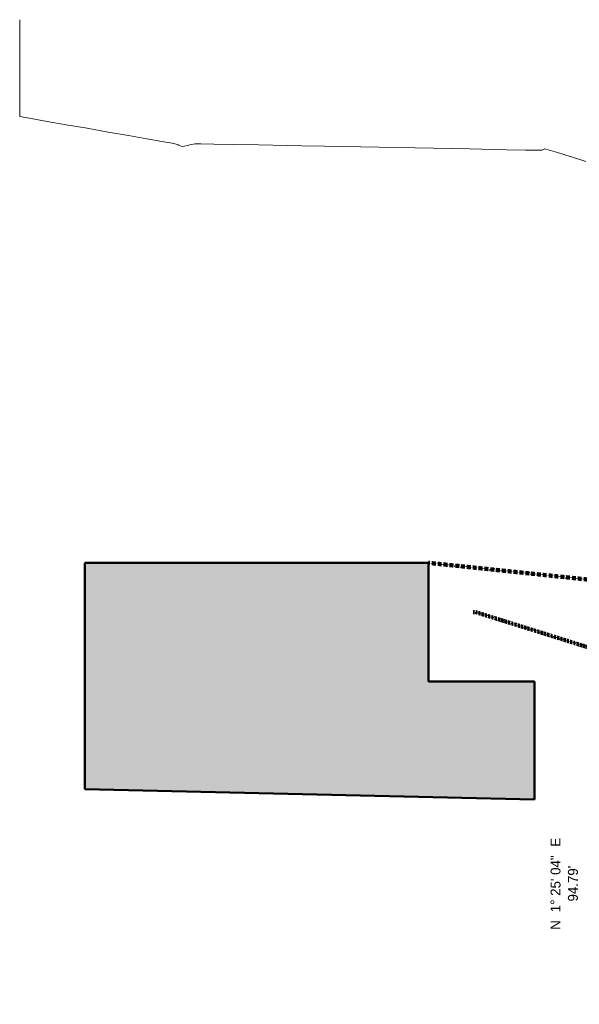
# Model space of a CAD drawing. Header units: inches. Extents: x -9465 to -7685, y 1648 to 3291.
# Tile 2 of 59: x -9465 to -8958, y 2398 to 3291. Entities that reach past the tile are written whole.
import ezdxf

# ---------------------------------------------------------------- set-up
doc = ezdxf.new("R2010")
doc.units = ezdxf.units.IN
doc.header["$MEASUREMENT"] = 0
doc.linetypes.add('Hidden', pattern=[0.28125, 0.1875, -0.09375])
for name, color, linetype, lineweight in [('A-DETL-1', 90, 'Hidden', 140), ('C-PROP-LINE-IDEN', 91, 'Continuous', 9), ('C-TOPO', 7, 'Continuous', 9), ('L-SITE', 91, 'Continuous', 9), ('L-SITE-1', 91, 'Continuous', 50)]:
    doc.layers.add(name, color=color, linetype=linetype, lineweight=lineweight)
doc.styles.add('Century Gothic', font='ufonts.com_century-gothic.ttf', dxfattribs={"height": 9})

# ---------------------------------------------------------------- blocks, each defined once
blk = doc.blocks.new('Site 1 - Site 1-1387723-SITE PLAN - PROPOSED OVER EXISTING SURVEY')
at = {"layer": 'L-SITE'}
h = blk.add_hatch(color=256, dxfattribs=at)
h.paths.add_polyline_path([(-8208.98, 2398.37), (-7733.55, 2410.55), (-7735.79, 2677.46), (-7922.96, 2675.89), (-7922.2, 2585.73), (-8210.53, 2583.31), (-8209.58, 2469.66)], flags=0)
h.paths.add_polyline_path([(-8998.52, 2584.08), (-8998.52, 2691.24), (-9094.67, 2691.24), (-9094.67, 2798.8), (-9406.38, 2798.8), (-9406.38, 2593.66), (-9018.77, 2584.56)], flags=0)
at = {"layer": 'L-SITE-1'}
for p, q in [((-9406.38, 2798.8), (-9406.38, 2593.66)), ((-9094.67, 2798.8), (-9406.38, 2798.8)), ((-9094.67, 2691.24), (-9094.67, 2798.8)), ((-8998.52, 2691.24), (-9094.67, 2691.24)), ((-8998.52, 2584.08), (-8998.52, 2691.24)), ((-9406.38, 2593.66), (-8998.52, 2584.08))]:
    blk.add_line(p, q, dxfattribs=at)

msp = doc.modelspace()

# ---------------------------------------------------------------- linework, layer by layer
at = {"layer": 'A-DETL-1'}
for p, q in [((-7922.96, 2675.89), (-9094.67, 2798.8)), ((-9054.11, 2754.04), (-9051.64, 2754)), ((-9051.64, 2754), (-8939.12, 2718.77))]:
    msp.add_line(p, q, dxfattribs=at)
at = {"layer": 'C-TOPO'}
for p, q in [((-9465.34, 3203.59), (-9465.34, 3291.45)), ((-9465.34, 3291.45), (-9465.34, 3203.59)), ((-9454.79, 3201.74), (-9465.34, 3203.59)), ((-9465.34, 3203.59), (-9454.79, 3201.74)), ((-9440.32, 3199.21), (-9454.79, 3201.74)), ((-9454.79, 3201.74), (-9440.32, 3199.21)), ((-9423.09, 3196.2), (-9440.32, 3199.21)), ((-9440.32, 3199.21), (-9423.09, 3196.2)), ((-9404.27, 3192.91), (-9423.09, 3196.2)), ((-9423.09, 3196.2), (-9404.27, 3192.91)), ((-9385.03, 3189.55), (-9404.27, 3192.91)), ((-9404.27, 3192.91), (-9385.03, 3189.55)), ((-9366.53, 3186.31), (-9385.03, 3189.55)), ((-9385.03, 3189.55), (-9366.53, 3186.31)), ((-9349.95, 3183.39), (-9366.53, 3186.31)), ((-9366.53, 3186.31), (-9349.95, 3183.39)), ((-9336.46, 3181), (-9349.95, 3183.39)), ((-9349.95, 3183.39), (-9336.46, 3181)), ((-9327.22, 3179.34), (-9336.46, 3181)), ((-9336.46, 3181), (-9327.22, 3179.34)), ((-9323.4, 3178.6), (-9327.22, 3179.34)), ((-9327.22, 3179.34), (-9323.4, 3178.6)), ((-9321.51, 3177.82), (-9323.4, 3178.6)), ((-9323.4, 3178.6), (-9321.51, 3177.82)), ((-9321.23, 3177.67), (-9321.51, 3177.82)), ((-9321.51, 3177.82), (-9321.23, 3177.67)), ((-9320.04, 3177.03), (-9321.23, 3177.67)), ((-9321.23, 3177.67), (-9320.04, 3177.03)), ((-9318.15, 3176.54), (-9320.04, 3177.03)), ((-9320.04, 3177.03), (-9318.15, 3176.54)), ((-9316.02, 3176.73), (-9318.15, 3176.54)), ((-9318.15, 3176.54), (-9316.02, 3176.73)), ((-9313.26, 3177.41), (-9316.02, 3176.73)), ((-9316.02, 3176.73), (-9313.26, 3177.41)), ((-9309.95, 3178.21), (-9313.26, 3177.41)), ((-9313.26, 3177.41), (-9309.95, 3178.21)), ((-9306.14, 3178.78), (-9309.95, 3178.21)), ((-9309.95, 3178.21), (-9306.14, 3178.78)), ((-9301.2, 3178.78), (-9306.14, 3178.78)), ((-9306.14, 3178.78), (-9301.2, 3178.78)), ((-9289.27, 3178.62), (-9301.2, 3178.78)), ((-9301.2, 3178.78), (-9289.27, 3178.62)), ((-9271.43, 3178.33), (-9289.27, 3178.62)), ((-9289.27, 3178.62), (-9271.43, 3178.33)), ((-9248.76, 3177.92), (-9271.43, 3178.33)), ((-9271.43, 3178.33), (-9248.76, 3177.92)), ((-9222.35, 3177.43), (-9248.76, 3177.92)), ((-9248.76, 3177.92), (-9222.35, 3177.43)), ((-9209.55, 3177.18), (-9222.35, 3177.43)), ((-9222.35, 3177.43), (-9209.55, 3177.18)), ((-9189.04, 3176.79), (-9209.55, 3177.18)), ((-9209.55, 3177.18), (-9189.04, 3176.79)), ((-9057.58, 3174.2), (-9189.04, 3176.79)), ((-9189.04, 3176.79), (-9057.58, 3174.2)), ((-9046.19, 3173.98), (-9057.58, 3174.2)), ((-9057.58, 3174.2), (-9046.19, 3173.98)), ((-9024.01, 3173.55), (-9046.19, 3173.98)), ((-9046.19, 3173.98), (-9024.01, 3173.55)), ((-9006.78, 3173.22), (-9024.01, 3173.55)), ((-9024.01, 3173.55), (-9006.78, 3173.22)), ((-8995.59, 3173.03), (-9006.78, 3173.22)), ((-9006.78, 3173.22), (-8995.59, 3173.03)), ((-8991.52, 3172.99), (-8995.59, 3173.03)), ((-8995.59, 3173.03), (-8991.52, 3172.99)), ((-8990.39, 3173.76), (-8991.52, 3172.99)), ((-8991.52, 3172.99), (-8990.39, 3173.76)), ((-8989.27, 3174.45), (-8990.39, 3173.76)), ((-8990.39, 3173.76), (-8989.27, 3174.45)), ((-8986.04, 3173.52), (-8989.27, 3174.45)), ((-8989.27, 3174.45), (-8986.04, 3173.52)), ((-8977.79, 3170.98), (-8986.04, 3173.52)), ((-8986.04, 3173.52), (-8977.79, 3170.98)), ((-8966.07, 3167.31), (-8977.79, 3170.98)), ((-8977.79, 3170.98), (-8966.07, 3167.31)), ((-8965.92, 3167.27), (-8966.07, 3167.31)), ((-8966.07, 3167.31), (-8965.92, 3167.27)), ((-8951.86, 3162.86), (-8965.92, 3167.27)), ((-8965.92, 3167.27), (-8951.86, 3162.86))]:
    msp.add_line(p, q, dxfattribs=at)

# ---------------------------------------------------------------- block references
at = {"layer": 'L-SITE'}
msp.add_blockref('Site 1 - Site 1-1387723-SITE PLAN - PROPOSED OVER EXISTING SURVEY', (0, 0), dxfattribs=at)

# ---------------------------------------------------------------- texts
at = {"layer": 'C-PROP-LINE-IDEN', "char_height": 9, "attachment_point": 1, "rotation": 90, "style": 'Century Gothic'}
for s, insert, width in [('E', (-8983.95, 2541.26), 8.181), ('1° 25\' 04"', (-8983.95, 2481.88), 64.842), ("94.79'", (-8968.21, 2491.63), 41.208), ('N', (-8983.95, 2466.01), 11.514)]:
    msp.add_mtext(s, dxfattribs=dict(at, insert=insert, width=width))

doc.saveas('drawing.dxf')
